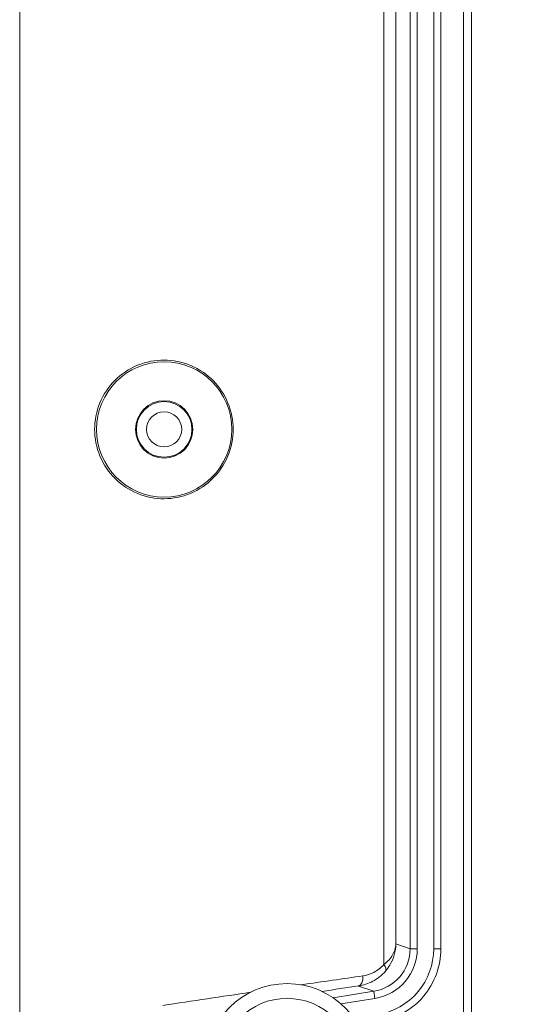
# Model space of a CAD drawing. Header units: millimetres. Extents: x 18 to 1379, y 18 to 1061.
# Tile 11 of 33: x 347 to 372, y 113 to 161. Entities that reach past the tile are written whole.
import ezdxf

# ---------------------------------------------------------------- set-up
doc = ezdxf.new("R2010")
doc.units = ezdxf.units.MM
doc.header["$LTSCALE"] = 5
for name, color, linetype, lineweight in [('Dimension (ANSI)', 7, 'Continuous', 9), ('Visible (ANSI)', 7, 'Continuous', 9), ('Visible Narrow (ANSI)', 7, 'Continuous', 9)]:
    doc.layers.add(name, color=color, linetype=linetype, lineweight=lineweight)
doc.styles.add('Note Text (ANSI)', font='arial.ttf')
doc.dimstyles.new('Default - mm_inch (ANSI)', dxfattribs={"dimscale": 5, "dimtxt": 1.7, "dimasz": 2, "dimexe": 3.175, "dimexo": 1, "dimgap": 0.8, "dimtad": 0, "dimtih": 1, "dimtoh": 1, "dimrnd": 1e-08, "dimzin": 4, "dimdsep": 46, "dimtxsty": 'Note Text (ANSI)', "dimblk": 'Filled-1', "dimcen": 0.09, "dimdle": 10, "dimclrd": 256, "dimclre": 256, "dimclrt": 256, "dimadec": 1, "dimazin": 0, "dimtfac": 1.176471, "dimtofl": 0, "dimtmove": 0, "dimatfit": 3, "dimfxl": 1, "dimtolj": 1, "dimtzin": 0, "dimlwd": -1, "dimlwe": -1, "dimarcsym": 0})

# ---------------------------------------------------------------- blocks, each defined once
blk = doc.blocks.new('Filled-1')
at = {"color": 0}
for p, q in [((0, 0), (-1, 0.15)), ((-1, 0.15), (-1, -0.15)), ((-1, 0), (0, 0)), ((-1, -0.15), (0, 0))]:
    blk.add_line(p, q, dxfattribs=at)
at = {"color": 0, "flags": 128}
blk.add_lwpolyline([(-1, -0.15), (0, 0), (-1, 0.15), (-1, -0.15)], dxfattribs=at)
at = {"color": 0}
blk.add_solid([(-1, -0.15), (0, 0), (-1, 0.15), (-1, -0.15)], dxfattribs=at)
blk = doc.blocks.new('*D42')
at = {"layer": 'Defpoints', "color": 0, "transparency": 16777216}
for p in [(353.047, 270.07), (353.047, 102.07), (394.131, 102.07)]:
    blk.add_point(p, dxfattribs=at)
at = {"layer": 'Dimension (ANSI)', "transparency": 16777216}
for p, q in [((358.047, 270.07), (410.006, 270.07)), ((394.131, 260.07), (394.131, 203.857)), ((394.131, 112.07), (394.131, 168.283)), ((358.047, 102.07), (410.006, 102.07))]:
    blk.add_line(p, q, dxfattribs=at)
at = {"layer": 'Dimension (ANSI)', "transparency": 16777216, "xscale": 10, "yscale": 10, "zscale": 10}
for p, rotation in [((394.131, 270.07), 90), ((394.131, 102.07), 270)]:
    blk.add_blockref('Filled-1', p, dxfattribs=dict(at, rotation=rotation))
at = {"layer": 'Dimension (ANSI)', "transparency": 16777216, "char_height": 8.5, "attachment_point": 5, "style": 'Note Text (ANSI)'}
for s, insert in [('\\A1; 168.00', (394.131, 194.41)), ('\\A1;[6.61]', (394.131, 176.623))]:
    blk.add_mtext(s, dxfattribs=dict(at, insert=insert))

msp = doc.modelspace()

# ---------------------------------------------------------------- linework, layer by layer
at = {"layer": 'Visible (ANSI)'}
for p, q in [((368.647, 111.07), (368.647, 261.07)), ((369.033, 261.07), (369.033, 111.07)), ((366.045, 256.398), (366.045, 115.741)), ((366.395, 115.741), (366.395, 256.398)), ((367.195, 115.741), (367.195, 256.398)), ((367.545, 256.398), (367.545, 115.741)), ((364.274, 113.668), (362.288, 113.353)), ((362.667, 113.059), (364.329, 113.322))]:
    msp.add_line(p, q, dxfattribs=at)
for centre, radius in [((354.047, 141.07), 3.3), ((354.047, 141.07), 1.4), ((360.047, 110.07), 3.975)]:
    msp.add_circle(centre, radius, dxfattribs=at)
msp.add_ellipse((363.944, 115.742), major_axis=(1.985, -0.69), ratio=0.999317, start_param=5.204372, end_param=6.617592, dxfattribs=at)
for points, knots in [([(357.41, 141.07), (357.41, 140.642), (357.324, 140.188), (356.98, 139.359), (356.722, 138.983), (356.13, 138.385), (355.752, 138.125), (354.923, 137.778), (354.472, 137.691), (353.627, 137.687), (353.176, 137.768), (352.34, 138.11), (351.955, 138.37), (351.35, 138.972), (351.088, 139.353), (350.741, 140.188), (350.655, 140.643), (350.655, 141.495), (350.74, 141.948), (351.085, 142.781), (351.345, 143.161), (351.949, 143.765), (352.334, 144.027), (353.173, 144.371), (353.626, 144.453), (354.477, 144.449), (354.933, 144.36), (355.769, 144.005), (356.149, 143.74), (356.737, 143.137), (356.989, 142.764), (357.326, 141.942), (357.41, 141.493), (357.41, 141.07)], [0, 0, 0, 0, 0.128356, 0.128356, 0.256712, 0.256712, 0.388029, 0.388029, 0.519347, 0.519347, 0.64911, 0.64911, 0.778872, 0.778872, 0.90693, 0.90693, 1.034988, 1.034988, 1.162565, 1.162565, 1.290142, 1.290142, 1.420385, 1.420385, 1.550628, 1.550628, 1.683436, 1.683436, 1.816244, 1.816244, 1.943107, 1.943107, 2.069969, 2.069969, 2.069969, 2.069969]), ([(364.329, 113.322), (364.906, 113.414), (365.446, 113.719), (365.822, 114.167), (366.189, 114.603), (366.395, 115.171), (366.395, 115.741)], [-1.078813, -1.078813, -1.078813, -1.078813, -0.363572, -0.363572, -0.363572, 0.334407, 0.334407, 0.334407, 0.334407]), ([(364.454, 112.532), (365.219, 112.653), (365.936, 113.059), (366.435, 113.652), (366.921, 114.232), (367.195, 114.985), (367.195, 115.741)], [-1.078813, -1.078813, -1.078813, -1.078813, -0.363572, -0.363572, -0.363572, 0.334407, 0.334407, 0.334407, 0.334407]), ([(367.545, 115.741), (367.545, 114.904), (367.242, 114.069), (366.703, 113.427), (366.151, 112.77), (365.356, 112.321), (364.509, 112.186)], [-0.334407, -0.334407, -0.334407, -0.334407, 0.363572, 0.363572, 0.363572, 1.078813, 1.078813, 1.078813, 1.078813])]:
    msp.add_open_spline(points, degree=3, knots=knots, dxfattribs=at)
at = {"layer": 'Visible Narrow (ANSI)'}
for p, q in [((347, 111.07), (347, 261.07)), ((364.762, 257.167), (364.762, 114.973)), ((365.352, 115.983), (365.352, 256.157)), ((366.045, 115.741), (365.352, 115.983)), ((366.045, 115.741), (366.395, 115.741)), ((367.195, 115.741), (367.545, 115.741)), ((363.528, 113.927), (364.274, 113.668)), ((364.274, 113.668), (364.329, 113.322))]:
    msp.add_line(p, q, dxfattribs=at)
for centre, radius in [((354.047, 141.07), 1.356), ((354.047, 141.07), 0.856), ((360.047, 110.07), 3.256)]:
    msp.add_circle(centre, radius, dxfattribs=at)
for centre, major_axis, ratio, start_param, end_param in [((364.459, 114.973), (0.38, -0.325), 0.444126, 0.03866, 1.092218), ((347, 111.398), (29.301, 4.563), 0.01696, 0.960206, 1.080339), ((363.45, 114.421), (0.072, -0.495), 0.567123, 0.021191, 1.488136), ((347.078, 110.904), (28.801, 4.563), 0.01724, 0.960115, 1.033796), ((347, 111.398), (29.301, 4.563), 0.01696, 1.173681, 1.327713)]:
    msp.add_ellipse(centre, major_axis=major_axis, ratio=ratio, start_param=start_param, end_param=end_param, dxfattribs=at)
for points, knots in [([(365.352, 115.983), (365.346, 115.846), (365.314, 115.708), (365.196, 115.444), (365.114, 115.318), (364.934, 115.118), (364.853, 115.044), (364.762, 114.973)], [-0.1338537, -0.1338537, -0.1338537, -0.1338537, -0.0814541, -0.0814541, -0.0313285, -0.0313285, 0, 0, 0, 0]), ([(364.844, 114.654), (364.924, 114.748), (364.993, 114.846), (365.149, 115.108), (365.22, 115.275), (365.321, 115.622), (365.348, 115.803), (365.352, 115.983)], [0, 0, 0, 0, 0.0313285, 0.0313285, 0.0814541, 0.0814541, 0.1338537, 0.1338537, 0.1338537, 0.1338537]), ([(364.762, 114.973), (364.622, 114.812), (364.456, 114.686), (364.106, 114.505), (363.923, 114.448), (363.736, 114.421)], [-0.1387067, -0.1387067, -0.1387067, -0.1387067, -0.0678612, -0.0678612, 0, 0, 0, 0]), ([(363.528, 113.927), (363.769, 113.963), (364.004, 114.039), (364.452, 114.277), (364.665, 114.443), (364.844, 114.654)], [0, 0, 0, 0, 0.0678612, 0.0678612, 0.1387067, 0.1387067, 0.1387067, 0.1387067])]:
    msp.add_open_spline(points, degree=3, knots=knots, dxfattribs=at)

# ---------------------------------------------------------------- dimensions: what is measured, and where the dimension line sits
at = {"layer": 'Dimension (ANSI)'}
dim = msp.add_linear_dim(base=(394.131, 102.07), p1=(353.047, 270.07), p2=(353.047, 102.07), angle=90, text=' <>\\X[6.61]', dimstyle='Default - mm_inch (ANSI)', override={"dimgap": 0.8, "dimdec": 2, "dimpost": '\\X', "dimtol": 0, "dimlim": 0, "dimtp": 0, "dimtm": 0, "dimtdec": 2, "dimatfit": 1}, dxfattribs=at)
dim.commit()
dim.dimension.update_dxf_attribs({"geometry": '*D42', "text_midpoint": (394.131, 186.07), "dimtype": 160})

doc.saveas('drawing.dxf')
